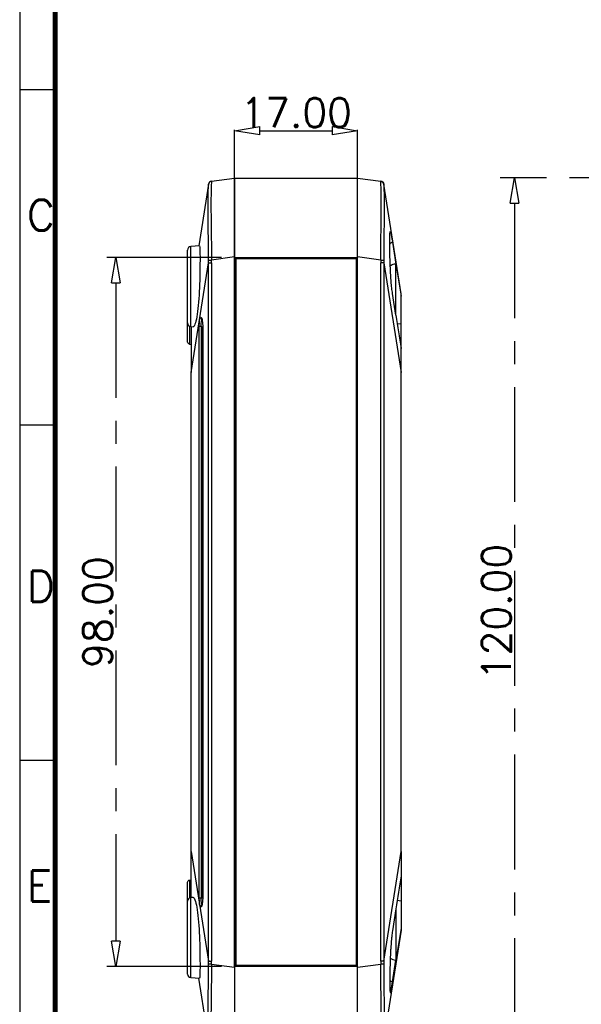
# Model space of a CAD drawing. Header units: millimetres. Extents: x 6160 to 6603, y -57 to 282.
# Tile 4 of 12: x 6160 to 6238, y 58 to 194. Entities that reach past the tile are written whole.
import ezdxf

# ---------------------------------------------------------------- set-up
doc = ezdxf.new("R2010")
doc.units = ezdxf.units.MM
doc.header["$LTSCALE"] = 0.5
doc.linetypes.add('CENTER', pattern=[50.8, 31.75, -6.35, 6.35, -6.35])
doc.layers.add('112', color=7, linetype='Continuous', true_color=0xffffff)
doc.layers.add('A1_KUANG', color=7, linetype='Continuous')
doc.layers.add('A4_KUANG', color=7, linetype='Continuous')
doc.layers.add('core', color=7, linetype='Continuous', lineweight=20)
doc.styles.get("Standard").update_dxf_attribs({"font": 'txt', "bigfont": 'gbcbig.shx'})
doc.dimstyles.new('VT-4.00', dxfattribs={"dimtxt": 4, "dimasz": 3.5, "dimexe": 2, "dimexo": 1.8, "dimgap": 0.5, "dimtad": 1, "dimzin": 0, "dimdsep": 46, "dimtxsty": 'Standard', "dimblk": 'CLOSEDBLANK', "dimcen": 0.3, "dimclrd": 1, "dimclre": 1, "dimclrt": 7, "dimadec": 1, "dimazin": 0, "dimtfac": 1, "dimtofl": 0, "dimtmove": 0, "dimatfit": 3, "dimldrblk": 'CLOSEDBLANK', "dimfxl": 0, "dimtolj": 1, "dimtzin": 0, "dimarcsym": 0})

# ---------------------------------------------------------------- blocks, each defined once
blk = doc.blocks.new('A$C3291225B')
at = {"layer": 'A4_KUANG'}
for p, q in [((2.865, 194.147), (2.865, 0)), ((2.865, 140.183), (0, 140.183)), ((2.865, 113.201), (0, 113.201)), ((2.865, 86.219), (0, 86.219))]:
    blk.add_line(p, q, dxfattribs=at)
at = {"layer": 'A4_KUANG', "color": 8}
blk.add_lwpolyline([(258, 0), (258, 197.012), (0, 197.012), (0, 0)], close=True, dxfattribs=at)
at = {"layer": 'A4_KUANG', "const_width": 0.4}
blk.add_lwpolyline([(2.865, 2.865), (2.865, 194.147), (255.126, 194.147), (255.135, 2.865), (2.865, 2.865)], dxfattribs=at)
at = {"layer": 'A4_KUANG'}
for s, p in [('C', (0.585, 128.855)), ('D', (0.585, 99.007)), ('E', (0.585, 74.891))]:
    blk.add_text(s, height=2.483, dxfattribs=at).set_placement(p)
blk = doc.blocks.new('_ClosedBlank')
at = {"color": 0, "linetype": 'ByBlock', "lineweight": -2}
for p, q in [((-1, 0.167), (0, 0)), ((-1, 0.167), (-1, -0.167)), ((0, 0), (-1, -0.167))]:
    blk.add_line(p, q, dxfattribs=at)
blk = doc.blocks.new('*D3')
at = {"layer": 'core', "color": 1, "linetype": 'CENTER', "lineweight": -2}
for p, q in [((6258.17, 171.73), (6226.34, 171.73)), ((6228.34, 168.23), (6228.34, 55.23)), ((6258.17, 51.73), (6226.34, 51.73))]:
    blk.add_line(p, q, dxfattribs=at)
at = {"layer": 'Defpoints', "color": 0, "linetype": 'CENTER'}
for p in [(6259.97, 171.73), (6228.34, 51.73), (6259.97, 51.73)]:
    blk.add_point(p, dxfattribs=at)
at = {"layer": 'core', "color": 1, "linetype": 'CENTER', "lineweight": -2, "xscale": 3.5, "yscale": 3.5, "zscale": 3.5}
for p, rotation in [((6228.34, 171.73), 90), ((6228.34, 51.73), 270)]:
    blk.add_blockref('_ClosedBlank', p, dxfattribs=dict(at, rotation=rotation))
at = {"layer": 'core', "color": 7, "linetype": 'CENTER', "insert": (6225.84, 111.73), "char_height": 4, "attachment_point": 5, "rotation": 90}
blk.add_mtext('\\A1;120.00', dxfattribs=at)
blk = doc.blocks.new('*D6')
at = {"layer": 'core', "color": 1, "linetype": 'CENTER', "lineweight": -2}
for p, q in [((6187.85, 160.73), (6171.22, 160.73)), ((6173.22, 157.23), (6173.22, 66.23)), ((6187.85, 62.73), (6171.22, 62.73))]:
    blk.add_line(p, q, dxfattribs=at)
at = {"layer": 'Defpoints', "color": 0, "linetype": 'CENTER'}
for p in [(6189.65, 160.73), (6173.22, 62.73), (6189.65, 62.73)]:
    blk.add_point(p, dxfattribs=at)
at = {"layer": 'core', "color": 1, "linetype": 'CENTER', "lineweight": -2, "xscale": 3.5, "yscale": 3.5, "zscale": 3.5}
for p, rotation in [((6173.22, 160.73), 90), ((6173.22, 62.73), 270)]:
    blk.add_blockref('_ClosedBlank', p, dxfattribs=dict(at, rotation=rotation))
at = {"layer": 'core', "color": 7, "linetype": 'CENTER', "insert": (6170.72, 111.73), "char_height": 4, "attachment_point": 5, "rotation": 90}
blk.add_mtext('\\A1;98.00', dxfattribs=at)
blk = doc.blocks.new('*D7')
at = {"layer": 'core', "color": 1, "linetype": 'CENTER', "lineweight": -2}
for p, q in [((6189.65, 162.53), (6189.65, 180.27)), ((6206.65, 162.53), (6206.65, 180.27)), ((6193.15, 178.27), (6203.15, 178.27))]:
    blk.add_line(p, q, dxfattribs=at)
at = {"layer": 'Defpoints', "color": 0, "linetype": 'CENTER'}
for p in [(6206.65, 178.27), (6189.65, 160.73), (6206.65, 160.73)]:
    blk.add_point(p, dxfattribs=at)
at = {"layer": 'core', "color": 1, "linetype": 'CENTER', "lineweight": -2, "xscale": 3.5, "yscale": 3.5, "zscale": 3.5, "rotation": 180}
blk.add_blockref('_ClosedBlank', (6189.65, 178.27), dxfattribs=at)
at = {"layer": 'core', "color": 1, "linetype": 'CENTER', "lineweight": -2, "xscale": 3.5, "yscale": 3.5, "zscale": 3.5}
blk.add_blockref('_ClosedBlank', (6206.65, 178.27), dxfattribs=at)
at = {"layer": 'core', "color": 7, "linetype": 'CENTER', "insert": (6198.15, 180.77), "char_height": 4, "attachment_point": 5}
blk.add_mtext('\\A1;17.00', dxfattribs=at)

msp = doc.modelspace()

# ---------------------------------------------------------------- linework, layer by layer
at = {"layer": '112', "color": 7}
for p, q in [((6186.456, 171.28), (6189.649, 171.729)), ((6189.649, 171.729), (6189.649, 160.836)), ((6189.65, 171.727), (6206.649, 171.727)), ((6189.65, 160.728), (6189.65, 171.727)), ((6206.649, 171.727), (6209.843, 171.279)), ((6206.649, 160.835), (6206.649, 171.727)), ((6186.031, 170.862), (6184.69, 162.337)), ((6189.65, 170.727), (6189.649, 170.727)), ((6212.649, 155.718), (6210.268, 170.861)), ((6184.781, 162.343), (6183.614, 162.261)), ((6183.614, 156.729), (6183.614, 162.261)), ((6211.475, 162.849), (6211.949, 159.834)), ((6183.149, 151.695), (6183.149, 161.763)), ((6189.649, 160.836), (6186.456, 160.387)), ((6189.65, 161.728), (6189.649, 161.728)), ((6189.649, 62.622), (6189.649, 160.836)), ((6189.65, 160.728), (6206.649, 160.728)), ((6189.65, 160.728), (6189.65, 62.73)), ((6189.65, 160.728), (6189.826, 160.551)), ((6206.649, 160.728), (6206.473, 160.551)), ((6206.649, 62.623), (6206.649, 160.835)), ((6209.843, 160.386), (6206.649, 160.835)), ((6183.649, 144.845), (6186.031, 159.988)), ((6186.031, 159.988), (6186.455, 159.988)), ((6186.031, 63.47), (6186.031, 159.988)), ((6186.455, 159.988), (6186.455, 63.47)), ((6206.473, 160.551), (6189.826, 160.551)), ((6189.826, 160.551), (6189.826, 62.906)), ((6206.473, 62.906), (6206.473, 160.551)), ((6209.843, 63.471), (6209.843, 159.987)), ((6210.268, 159.987), (6209.843, 159.987)), ((6210.268, 159.987), (6210.268, 63.471)), ((6210.268, 159.987), (6212.649, 144.844)), ((6211.949, 152.763), (6211.949, 159.834)), ((6183.614, 151.196), (6183.614, 156.729)), ((6211.949, 152.763), (6211.475, 155.778)), ((6212.649, 155.413), (6212.649, 155.718)), ((6212.649, 151.623), (6212.649, 155.413)), ((6184.952, 152.471), (6185.037, 152.463)), ((6183.149, 149.069), (6183.149, 151.695)), ((6183.397, 151.263), (6183.397, 148.773)), ((6183.614, 151.196), (6183.913, 151.175)), ((6183.649, 151.194), (6183.649, 144.845)), ((6184.753, 151.243), (6185.023, 151.243)), ((6184.753, 72.215), (6184.753, 151.243)), ((6185.023, 151.243), (6185.023, 72.215)), ((6185.226, 151.201), (6185.226, 72.256)), ((6185.23, 151.201), (6185.226, 151.201)), ((6185.23, 151.201), (6185.23, 72.256)), ((6212.133, 151.558), (6212.649, 151.623)), ((6212.649, 148.167), (6212.649, 151.623)), ((6183.397, 148.773), (6183.649, 148.729)), ((6212.649, 144.844), (6212.649, 148.167)), ((6183.649, 78.613), (6183.649, 144.845)), ((6212.649, 78.614), (6212.649, 144.844)), ((6183.649, 72.264), (6183.649, 78.613)), ((6183.649, 78.613), (6186.031, 63.47)), ((6210.268, 63.471), (6212.649, 78.614)), ((6212.649, 78.614), (6212.649, 75.29)), ((6212.649, 75.29), (6212.649, 71.835)), ((6183.149, 71.763), (6183.149, 74.389)), ((6183.397, 74.684), (6183.649, 74.729)), ((6183.397, 74.684), (6183.397, 72.194)), ((6183.912, 72.282), (6183.614, 72.261)), ((6183.614, 66.729), (6183.614, 72.261)), ((6184.753, 72.215), (6185.023, 72.215)), ((6185.023, 72.215), (6185.23, 72.233)), ((6185.23, 72.256), (6185.226, 72.256)), ((6183.149, 61.695), (6183.149, 71.763)), ((6185.037, 70.994), (6184.952, 70.987)), ((6212.133, 71.899), (6212.649, 71.835)), ((6212.649, 71.835), (6212.649, 68.045)), ((6211.949, 70.695), (6211.475, 67.68)), ((6211.949, 70.695), (6211.949, 63.624)), ((6183.614, 61.196), (6183.614, 66.729)), ((6212.649, 67.739), (6210.268, 52.597)), ((6212.649, 68.045), (6212.649, 67.739)), ((6186.031, 63.47), (6186.455, 63.47)), ((6186.456, 63.071), (6189.649, 62.622)), ((6189.649, 62.622), (6189.649, 51.729)), ((6189.65, 62.73), (6189.826, 62.906)), ((6206.649, 62.73), (6189.65, 62.73)), ((6189.65, 62.73), (6189.65, 51.73)), ((6189.826, 62.906), (6206.473, 62.906)), ((6206.649, 62.73), (6206.473, 62.906)), ((6206.649, 62.623), (6209.843, 63.072)), ((6206.649, 51.73), (6206.649, 62.623)), ((6210.268, 63.471), (6209.843, 63.471)), ((6211.475, 60.609), (6211.949, 63.624)), ((6189.649, 61.73), (6189.65, 61.73)), ((6183.614, 61.196), (6184.781, 61.115)), ((6186.031, 52.595), (6184.69, 61.121))]:
    msp.add_line(p, q, dxfattribs=at)
for centre, start, end in [((6186.525, 170.785), 98, 171.06269), ((6183.649, 161.763), 94, 180), ((6183.649, 151.695), 180, 266), ((6183.649, 71.763), 94, 180), ((6183.649, 61.695), 180, 266)]:
    msp.add_arc(centre, 0.5, start, end, dxfattribs=at)
at = {"layer": '112', "color": 7, "extrusion": (0, 0, -1)}
for centre, radius, start, end in [((-6209.774, 170.783), 0.5, 98, 171.06269), ((-6183.449, 149.069), 0.3, 280, 0), ((-6183.449, 74.389), 0.3, 0, 80)]:
    msp.add_arc(centre, radius, start, end, dxfattribs=at)
at = {"layer": '112', "color": 7}
for centre, major_axis, ratio, start_param, end_param in [((6186.525, 170.785), (-0.07, 0.495), 0.9999954, 0, 1.2780573), ((6209.773, 170.783), (-0.07, -0.495), 0.9999954, 1.8635353, 3.1415939), ((6211.949, 162.265), (-1, 0), 0.6634929, 5.2063779, 5.7559202), ((6186.525, 160.387), (0.5, -0.002), 0.0004225, 3.2947046, 4.5727633), ((6209.773, 160.386), (0.5, 0.002), 0.0004225, 4.8520147, 6.1300734), ((6211.949, 159.127), (-1, 0), 0.7071068, 4.712389, 5.6367537), ((6185.248, 152.471), (-0.026, -0.299), 0.9877677, 4.7985933, 6.2831853), ((6185.333, 152.463), (-0.026, -0.299), 0.9877677, 4.7985933, 5.5864709), ((6185.248, 70.987), (0.026, -0.299), 0.9877677, 3.1415927, 4.6261847), ((6185.333, 70.994), (0.026, -0.299), 0.9877677, 3.9059716, 4.6261847), ((6186.525, 63.071), (-0.5, -0.002), 0.0004225, 4.8520147, 6.1300734), ((6209.773, 63.072), (0.5, -0.002), 0.0004225, 0.1531119, 1.4311706), ((6211.949, 64.331), (-1, 0), 0.7071068, 0.6464316, 1.5707963), ((6211.949, 61.193), (-1, 0), 0.6634929, 0.5272652, 1.0768075)]:
    msp.add_ellipse(centre, major_axis=major_axis, ratio=ratio, start_param=start_param, end_param=end_param, dxfattribs=at)
at = {"layer": '112', "color": 7, "extrusion": (0, 0, -1)}
for centre, major_axis, ratio, start_param, end_param in [((6258.49, 180.899), (72.459, 10.037), 0.0045987, 3.1388977, 3.1429831), ((6137.829, 180.895), (72.439, -10.034), 0.0045993, 6.2817946, 6.2858806), ((6258.486, 180.901), (28.363, 98.407), 0.6775241, 4.3094158, 4.3135013), ((6258.384, 180.892), (28.158, 98.07), 0.6749114, 4.3101631, 4.3142496), ((6137.914, 180.89), (28.159, -98.069), 0.6749186, 5.1105432, 5.1146296), ((6137.845, 180.89), (28.337, -98.386), 0.6774249, 5.1110724, 5.1151588), ((6183.483, -111.127), (391.666, -2519.873), 0.0274965, 4.6089259, 4.6106904), ((6184.953, 151.216), (0.004, -1.255), 0.1593856, 1.5929021, 3.1561022), ((6185.035, 151.209), (0.001, -1.255), 0.1551275, 3.1553122, 4.7185123), ((6183.581, -110.212), (391.444, -2613.033), 0.0254833, 4.6153967, 4.6171643), ((6185.249, 151.216), (0.034, -0.956), 0.2354319, 1.6075018, 3.1707019), ((6183.539, 334.052), (391.725, 2614.97), 0.0255016, 1.6660918, 1.667858), ((6184.953, 72.242), (0.004, 1.255), 0.1593856, 3.1270831, 4.6902832), ((6185.249, 72.242), (0.034, 0.956), 0.2354319, 3.1124834, 4.6756836), ((6185.035, 72.249), (0.001, 1.255), 0.1551275, 1.564673, 3.1278731), ((6183.642, 333.101), (390.61, 2512.824), 0.027422, 1.6722105, 1.6739799), ((6258.49, 42.556), (28.367, -98.409), 0.6775381, 1.9697131, 1.9737985), ((6258.386, 42.566), (28.16, -98.071), 0.6749184, 1.9689501, 1.9730365), ((6137.896, 42.562), (28.174, 98.08), 0.6749773, 1.168436, 1.1725219), ((6137.831, 42.563), (28.349, 98.394), 0.6774694, 1.1679354, 1.1720214)]:
    msp.add_ellipse(centre, major_axis=major_axis, ratio=ratio, start_param=start_param, end_param=end_param, dxfattribs=at)
at = {"layer": '112', "color": 7}
for points, knots in [([(6186.031, 160.389), (6186.038, 163.151), (6185.975, 165.856), (6185.975, 169.709), (6186.038, 170.853), (6186.031, 170.861)], [0, 0, 0, 0, 0.5, 0.5, 1, 1, 1, 1]), ([(6186.456, 171.28), (6186.446, 171.279), (6186.375, 170.096), (6186.375, 166.084), (6186.446, 163.263), (6186.456, 160.387)], [0, 0, 0, 0, 0.5, 0.5, 1, 1, 1, 1]), ([(6209.843, 160.386), (6209.852, 163.262), (6209.924, 166.085), (6209.924, 170.096), (6209.852, 171.277), (6209.843, 171.279)], [0, 0, 0, 0, 0.5, 0.5, 1, 1, 1, 1]), ([(6210.267, 170.86), (6210.261, 170.851), (6210.323, 169.709), (6210.323, 165.856), (6210.261, 163.15), (6210.267, 160.387)], [0, 0, 0, 0, 0.5, 0.5, 1, 1, 1, 1]), ([(6211.475, 155.778), (6211.44, 156.021), (6211.37, 156.508), (6211.286, 157.383), (6211.219, 158.324), (6211.17, 159.306), (6211.135, 160.289), (6211.113, 161.234), (6211.101, 162.106), (6211.098, 162.87), (6211.101, 163.497), (6211.113, 163.963), (6211.135, 164.249), (6211.169, 164.345), (6211.219, 164.249), (6211.286, 163.96), (6211.37, 163.503), (6211.44, 163.067), (6211.475, 162.849)], [0, 0, 0, 0, 0.0624416, 0.1250555, 0.1873426, 0.2499953, 0.3123248, 0.3748843, 0.4374188, 0.4997721, 0.5624217, 0.6247113, 0.6873354, 0.7497595, 0.812218, 0.8748285, 0.9371297, 1, 1, 1, 1]), ([(6184.792, 162.343), (6184.796, 162.344), (6184.8, 162.341), (6184.85, 162.259), (6184.862, 161.675), (6184.862, 159.734), (6184.85, 158.422), (6184.758, 155.703), (6184.671, 154.329), (6184.395, 152.206), (6184.208, 151.482), (6183.992, 151.199), (6183.95, 151.174), (6183.912, 151.177)], [0, 0, 0, 0, 0.0183624, 0.0183624, 0.2496966, 0.2496966, 0.4810308, 0.4810308, 0.712365, 0.712365, 0.9436991, 0.9436991, 1, 1, 1, 1]), ([(6183.912, 72.281), (6183.951, 72.284), (6183.992, 72.258), (6184.208, 71.975), (6184.396, 71.245), (6184.67, 69.137), (6184.758, 67.75), (6184.85, 65.048), (6184.862, 63.722), (6184.862, 61.782), (6184.85, 61.199), (6184.8, 61.117), (6184.796, 61.114), (6184.792, 61.114)], [0, 0, 0, 0, 0.0564135, 0.0564135, 0.2877344, 0.2877344, 0.5190552, 0.5190552, 0.750376, 0.750376, 0.9816968, 0.9816968, 1, 1, 1, 1]), ([(6185.182, 71.499), (6185.175, 71.435), (6185.159, 71.314), (6185.132, 71.212), (6185.122, 71.189), (6185.12, 71.185), (6185.117, 71.181)], [0, 0, 0, 0, 0.3342683, 0.749492, 0.9975244, 1, 1, 1, 1]), ([(6211.475, 67.68), (6211.456, 67.56), (6211.438, 67.435), (6211.403, 67.173), (6211.386, 67.037), (6211.368, 66.877), (6211.366, 66.86), (6211.362, 66.824), (6211.36, 66.806), (6211.354, 66.752), (6211.351, 66.716), (6211.339, 66.606), (6211.332, 66.533), (6211.31, 66.31), (6211.297, 66.158), (6211.271, 65.85), (6211.26, 65.693), (6211.246, 65.493), (6211.243, 65.452), (6211.239, 65.392), (6211.238, 65.372), (6211.235, 65.331), (6211.234, 65.311), (6211.227, 65.209), (6211.222, 65.128), (6211.208, 64.884), (6211.199, 64.721), (6211.183, 64.396), (6211.175, 64.233), (6211.165, 63.988), (6211.162, 63.907), (6211.158, 63.805), (6211.157, 63.784), (6211.156, 63.743), (6211.155, 63.723), (6211.153, 63.662), (6211.152, 63.621), (6211.145, 63.418), (6211.14, 63.259), (6211.131, 62.945), (6211.127, 62.79), (6211.12, 62.484), (6211.117, 62.333), (6211.111, 62.036), (6211.109, 61.891), (6211.105, 61.612), (6211.104, 61.476), (6211.101, 61.213), (6211.1, 61.086), (6211.1, 60.932), (6211.1, 60.901), (6211.099, 60.856), (6211.099, 60.84), (6211.099, 60.81), (6211.099, 60.796), (6211.099, 60.721), (6211.099, 60.664), (6211.099, 60.495), (6211.099, 60.388), (6211.1, 60.187), (6211.101, 60.092), (6211.103, 59.958), (6211.104, 59.914), (6211.105, 59.862), (6211.105, 59.852), (6211.105, 59.831), (6211.106, 59.821), (6211.106, 59.791), (6211.107, 59.772), (6211.109, 59.676), (6211.111, 59.606), (6211.117, 59.481), (6211.12, 59.426), (6211.125, 59.353), (6211.127, 59.331), (6211.13, 59.3), (6211.131, 59.29), (6211.133, 59.276), (6211.133, 59.271), (6211.134, 59.262), (6211.135, 59.258), (6211.14, 59.22), (6211.145, 59.194), (6211.156, 59.158), (6211.162, 59.147), (6211.175, 59.143), (6211.183, 59.148), (6211.193, 59.165), (6211.195, 59.169), (6211.199, 59.178), (6211.202, 59.183), (6211.208, 59.2), (6211.213, 59.212), (6211.227, 59.257), (6211.237, 59.295), (6211.259, 59.387), (6211.271, 59.44), (6211.29, 59.534), (6211.297, 59.567), (6211.305, 59.611), (6211.307, 59.62), (6211.311, 59.638), (6211.312, 59.647), (6211.318, 59.675), (6211.321, 59.694), (6211.339, 59.791), (6211.354, 59.877), (6211.386, 60.061), (6211.403, 60.161), (6211.438, 60.374), (6211.456, 60.488), (6211.475, 60.609)], [0, 0, 0, 0, 0.03125, 0.03125, 0.0625, 0.0625, 0.0664063, 0.0664063, 0.0703125, 0.0703125, 0.078125, 0.078125, 0.09375, 0.09375, 0.125, 0.125, 0.15625, 0.15625, 0.1640625, 0.1640625, 0.1679687, 0.1679687, 0.171875, 0.171875, 0.1875, 0.1875, 0.21875, 0.21875, 0.25, 0.25, 0.265625, 0.265625, 0.2695312, 0.2695312, 0.2734375, 0.2734375, 0.28125, 0.28125, 0.3125, 0.3125, 0.34375, 0.34375, 0.375, 0.375, 0.40625, 0.40625, 0.4375, 0.4375, 0.46875, 0.46875, 0.4765625, 0.4765625, 0.4804688, 0.4804688, 0.484375, 0.484375, 0.5, 0.5, 0.53125, 0.53125, 0.5625, 0.5625, 0.578125, 0.578125, 0.5820312, 0.5820312, 0.5859375, 0.5859375, 0.59375, 0.59375, 0.625, 0.625, 0.65625, 0.65625, 0.671875, 0.671875, 0.6796875, 0.6796875, 0.6835937, 0.6835937, 0.6875, 0.6875, 0.71875, 0.71875, 0.75, 0.75, 0.78125, 0.78125, 0.7890625, 0.7890625, 0.796875, 0.796875, 0.8125, 0.8125, 0.84375, 0.84375, 0.875, 0.875, 0.890625, 0.890625, 0.8945313, 0.8945313, 0.8984375, 0.8984375, 0.90625, 0.90625, 0.9375, 0.9375, 0.96875, 0.96875, 1, 1, 1, 1]), ([(6186.031, 52.597), (6186.038, 52.605), (6185.975, 53.748), (6185.975, 57.6), (6186.038, 60.307), (6186.031, 63.069)], [0, 0, 0, 0, 0.5, 0.5, 1, 1, 1, 1]), ([(6186.456, 63.071), (6186.446, 60.194), (6186.375, 57.371), (6186.375, 53.361), (6186.446, 52.179), (6186.456, 52.178)], [0, 0, 0, 0, 0.5, 0.5, 1, 1, 1, 1]), ([(6209.843, 52.179), (6209.852, 52.18), (6209.924, 53.363), (6209.924, 57.375), (6209.852, 60.196), (6209.843, 63.072)], [0, 0, 0, 0, 0.5, 0.5, 1, 1, 1, 1]), ([(6210.267, 63.07), (6210.261, 60.308), (6210.323, 57.603), (6210.323, 53.75), (6210.261, 52.607), (6210.267, 52.598)], [0, 0, 0, 0, 0.5, 0.5, 1, 1, 1, 1])]:
    msp.add_open_spline(points, degree=3, knots=knots, dxfattribs=at)
msp.add_open_spline([(6185.12, 152.273), (6185.125, 152.259), (6185.129, 152.248)], degree=2, dxfattribs=at)

# ---------------------------------------------------------------- block references
at = {"layer": 'A1_KUANG', "color": 1, "lineweight": 0, "xscale": 1.718413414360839, "yscale": 1.718413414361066, "zscale": 1.718413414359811}
msp.add_blockref('A$C3291225B', (6159.935, -56.971), dxfattribs=at)

# ---------------------------------------------------------------- dimensions: what is measured, and where the dimension line sits
at = {"layer": 'core', "linetype": 'CENTER'}
dim = msp.add_linear_dim(base=(6206.649, 178.274), p1=(6189.65, 160.728), p2=(6206.649, 160.728), dimstyle='VT-4.00', dxfattribs=at)
dim.commit()
dim.dimension.update_dxf_attribs({"geometry": '*D7', "text_midpoint": (6198.149, 180.774)})
for base, p1, p2, picture, middle in [((6228.345, 51.729), (6259.967, 171.727), (6259.967, 51.729), '*D3', (6225.845, 111.728)), ((6173.221, 62.73), (6189.65, 160.728), (6189.65, 62.73), '*D6', (6170.721, 111.729))]:
    dim = msp.add_linear_dim(base=base, p1=p1, p2=p2, angle=90, dimstyle='VT-4.00', dxfattribs=at)
    dim.commit()
    dim.dimension.update_dxf_attribs({"geometry": picture, "text_midpoint": middle})

doc.saveas('drawing.dxf')
